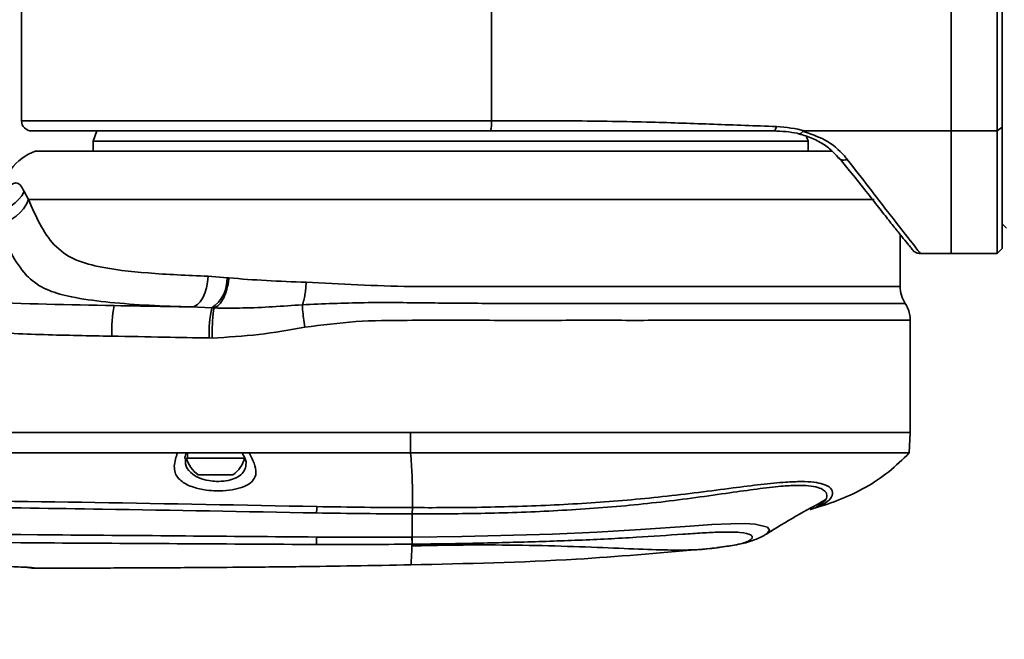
# Model space of a CAD drawing. Header units: millimetres. Extents: x -7686 to -856, y -458 to 6140.
# Tile 75 of 103: x -5520 to -5424, y 5258 to 5319. Entities that reach past the tile are written whole.
import ezdxf

# ---------------------------------------------------------------- set-up
doc = ezdxf.new("R2010")
doc.units = ezdxf.units.MM
doc.header["$LTSCALE"] = 5
doc.header["$PDSIZE"] = -1
doc.dimstyles.new('本体 安装', dxfattribs={"dimtxt": 24, "dimasz": 12, "dimexe": 7, "dimexo": 0.625, "dimtad": 1, "dimtoh": 1, "dimtxsty": 'Standard', "dimcen": 2.5, "dimclrd": 1, "dimclre": 1, "dimclrt": 4, "dimadec": 0, "dimazin": 0, "dimtfac": 1, "dimtmove": 0, "dimatfit": 3, "dimfxl": 1, "dimarcsym": 0})

# ---------------------------------------------------------------- blocks, each defined once
blk = doc.blocks.new('*D91')
at = {"color": 1, "linetype": 'Continuous', "lineweight": -2, "transparency": 16777216}
blk.add_arc((-5967.737, 5338.239), 326.521, 192.1058, 357.8942, dxfattribs=at)
at = {"color": 1, "linetype": 'Continuous', "transparency": 16777216}
for points in [[(-5643.436, 5326.278), (-5639.437, 5326.205), (-5641.216, 5338.239)], [(-6288.96, 5269.379), (-6285.034, 5270.146), (-6289.298, 5281.54)]]:
    blk.add_solid(points, dxfattribs=at)
at = {"layer": 'Defpoints', "color": 0, "linetype": 'Continuous', "transparency": 16777216}
for p in [(-6220.21, 5338.239), (-5967.737, 5338.239), (-5340.734, 5338.239), (-6875.73, 5178.136), (-6097.066, 5038.422)]:
    blk.add_point(p, dxfattribs=at)
at = {"color": 4, "linetype": 'Continuous', "lineweight": 20, "transparency": 16777216, "insert": (-5940.379, 5025.538), "char_height": 24, "attachment_point": 5, "rotation": 5}
blk.add_mtext('170°', dxfattribs=at)

msp = doc.modelspace()

# ---------------------------------------------------------------- linework, layer by layer
at = {"linetype": 'Continuous', "lineweight": 35}
for p, q in [((-5424.237, 5307.739), (-5424.237, 5366.739)), ((-5423.737, 5366.404), (-5423.737, 5308.098)), ((-5519.737, 5320.739), (-5519.737, 5308.739)), ((-5473.737, 5320.739), (-5473.737, 5308.739)), ((-5519.737, 5308.739), (-5473.737, 5308.739)), ((-5473.833, 5307.739), (-5518.737, 5307.739)), ((-5512.373, 5307.739), (-5512.737, 5306.739)), ((-5443.066, 5307.739), (-5441.159, 5307.739)), ((-5424.237, 5307.739), (-5428.737, 5307.739)), ((-5423.737, 5308.098), (-5424.237, 5307.739)), ((-5424.237, 5295.739), (-5424.237, 5307.739)), ((-5423.737, 5308.098), (-5423.737, 5296.239)), ((-5512.737, 5306.739), (-5512.737, 5305.779)), ((-5442.737, 5306.739), (-5512.737, 5306.739)), ((-5442.737, 5306.739), (-5442.906, 5307.204)), ((-5442.737, 5305.779), (-5442.737, 5306.739)), ((-5440.338, 5305.779), (-5518.315, 5305.779)), ((-5519.476, 5301.818), (-5519.048, 5301.035)), ((-5436.282, 5301.035), (-5519.048, 5301.035)), ((-5423.737, 5298.639), (-5423.337, 5298.239)), ((-5433.737, 5292.527), (-5433.737, 5297.619)), ((-5424.237, 5295.739), (-5423.737, 5296.239)), ((-5428.737, 5295.739), (-5431.737, 5295.739)), ((-5428.737, 5295.739), (-5424.237, 5295.739)), ((-5501.475, 5293.522), (-5499.611, 5293.379)), ((-5499.611, 5293.379), (-5499.445, 5293.36)), ((-5501.111, 5290.432), (-5503.146, 5290.522)), ((-5500.874, 5290.419), (-5501.111, 5290.432)), ((-5432.739, 5278.239), (-5432.739, 5289.212)), ((-5501.079, 5287.48), (-5501.375, 5287.484)), ((-5481.661, 5278.239), (-5481.651, 5276.239)), ((-5432.843, 5276.237), (-5432.738, 5278.242)), ((-5502.461, 5276.239), (-5504.462, 5276.239)), ((-5503.589, 5275.739), (-5497.889, 5275.739)), ((-5503.489, 5276.239), (-5503.489, 5275.739)), ((-5502.574, 5276.239), (-5503.489, 5276.239)), ((-5502.461, 5276.239), (-5499.464, 5276.239)), ((-5497.989, 5276.239), (-5501.873, 5276.239)), ((-5499.464, 5276.239), (-5497.466, 5276.239)), ((-5502.438, 5274.089), (-5499.039, 5274.089)), ((-5481.499, 5270.272), (-5481.476, 5270.884)), ((-5481.484, 5270.272), (-5481.459, 5270.884)), ((-5481.459, 5270.884), (-5481.476, 5270.884)), ((-5481.501, 5268.005), (-5481.484, 5270.272)), ((-5481.499, 5270.272), (-5481.484, 5270.272)), ((-5481.501, 5268.005), (-5481.516, 5268.005)), ((-5481.511, 5267.309), (-5481.516, 5268.005)), ((-5481.493, 5267.309), (-5481.501, 5268.005)), ((-5481.517, 5267.134), (-5481.511, 5267.309)), ((-5481.511, 5267.309), (-5481.493, 5267.309)), ((-5451.254, 5267.019), (-5450.692, 5267.103)), ((-5452.613, 5266.85), (-5451.687, 5266.96)), ((-5518.731, 5264.955), (-5519.271, 5265.046)), ((-5518.912, 5265.006), (-5518.497, 5264.977))]:
    msp.add_line(p, q, dxfattribs=at)
at = {"linetype": 'Continuous', "lineweight": 35, "flags": 128}
for points in [[(-5501.475, 5293.522), (-5501.517, 5292.937), (-5501.619, 5292.375), (-5501.778, 5291.857), (-5501.987, 5291.403), (-5502.239, 5291.03), (-5502.523, 5290.752), (-5502.83, 5290.581), (-5503.146, 5290.522)], [(-5446.714, 5268.409), (-5446.509, 5268.667), (-5446.723, 5268.989), (-5447.925, 5269.267), (-5448.957, 5269.319), (-5450.29, 5269.307), (-5452.157, 5269.221), (-5454.288, 5269.08), (-5459.149, 5268.731), (-5463.435, 5268.477), (-5467.777, 5268.283), (-5476.625, 5268.055), (-5481.501, 5268.005), (-5481.501, 5268.005), (-5481.501, 5268.005)]]:
    msp.add_lwpolyline(points, dxfattribs=at)
at = {"linetype": 'Continuous', "lineweight": 35}
for centre, radius, start, end in [((-5518.737, 5308.739), 1, 180, 270), ((-5476.434, 5308.492), 2.708, 343.87006, 5.24927), ((-5516.737, 5301.035), 5, 108.38919, 180), ((-5522.52, 5303.312), 3.391, 269.60942, 333.85032), ((-5522.406, 5302.27), 3.578, 274.55411, 339.79521), ((-5502.986, 5293.241), 3.377, 303.70976, 2.34332), ((-5496.52, 5288.08), 14.39, 169.69252, 181.66907), ((-5488.268, 5287.797), 13.111, 168.40731, 181.36757), ((-5500.739, 5276.501), 2.95, 194.96102, 234.8337), ((-5500.739, 5276.501), 2.95, 305.1663, 345.03898), ((-5455.223, 5269.16), 35.653, 177.061, 178.06175), ((-5456.756, 5268.308), 34.109, 180.50167, 181.73059)]:
    msp.add_arc(centre, radius, start, end, dxfattribs=at)
for points in [[(-5428.737, 5366.739), (-5428.737, 5365.35), (-5428.737, 5362.57), (-5428.737, 5357.879), (-5428.737, 5352.9), (-5428.737, 5347.672), (-5428.737, 5342.292), (-5428.737, 5336.846), (-5428.737, 5331.422), (-5428.737, 5326.11), (-5428.737, 5320.994), (-5428.737, 5316.17), (-5428.737, 5311.671), (-5428.737, 5309.05), (-5428.737, 5307.739)], [(-5445.84, 5308.175), (-5445.856, 5308.111), (-5445.89, 5307.984), (-5445.957, 5307.847), (-5446.032, 5307.756), (-5446.085, 5307.745), (-5446.111, 5307.739)], [(-5428.737, 5307.739), (-5428.737, 5306.817), (-5428.737, 5304.971), (-5428.737, 5302.587), (-5428.737, 5300.512), (-5428.737, 5298.793), (-5428.737, 5297.436), (-5428.737, 5296.465), (-5428.737, 5295.853), (-5428.737, 5295.777), (-5428.737, 5295.739)], [(-5492.248, 5290.737), (-5492.198, 5290.886), (-5492.098, 5291.183), (-5491.986, 5291.73), (-5491.906, 5292.32), (-5491.887, 5292.733), (-5491.878, 5292.939)], [(-5433.238, 5290.87), (-5433.382, 5291.128), (-5433.671, 5291.643), (-5433.715, 5292.232), (-5433.737, 5292.527)], [(-5432.739, 5278.239), (-5432.785, 5278.239), (-5432.878, 5278.239), (-5433.629, 5278.239), (-5434.817, 5278.239), (-5436.476, 5278.239), (-5438.575, 5278.239), (-5441.095, 5278.239), (-5444.008, 5278.239), (-5447.283, 5278.239), (-5450.884, 5278.239), (-5454.774, 5278.239), (-5458.91, 5278.239), (-5463.248, 5278.239), (-5467.742, 5278.239), (-5472.342, 5278.239), (-5477.003, 5278.239), (-5480.108, 5278.239), (-5481.661, 5278.239)], [(-5481.651, 5276.239), (-5480.102, 5276.239), (-5477.005, 5276.239), (-5472.354, 5276.239), (-5467.765, 5276.239), (-5463.282, 5276.239), (-5458.954, 5276.239), (-5454.827, 5276.239), (-5450.947, 5276.239), (-5447.353, 5276.239), (-5444.086, 5276.239), (-5441.18, 5276.239), (-5438.666, 5276.239), (-5436.572, 5276.239), (-5434.917, 5276.239), (-5433.731, 5276.239), (-5432.983, 5276.239), (-5432.89, 5276.239), (-5432.843, 5276.239)]]:
    msp.add_open_spline(points, degree=3, dxfattribs=at)
for points, knots in [([(-5510.904, 5287.661), (-5513.116, 5287.702), (-5517.539, 5287.784), (-5524.028, 5288.067), (-5530.354, 5288.668), (-5536.47, 5289.721), (-5542.174, 5291.325), (-5547.468, 5293.559), (-5552.211, 5296.495), (-5556.464, 5300.265), (-5559.935, 5304.757), (-5562.729, 5309.901), (-5564.806, 5315.585), (-5566.222, 5321.66), (-5567.006, 5327.504), (-5567.319, 5333.04), (-5567.333, 5336.506), (-5567.34, 5338.239)], [0, 0, 0, 0, 0.074763, 0.149509, 0.219283, 0.289112, 0.358681, 0.418742, 0.48241, 0.546031, 0.60947, 0.67298, 0.742825, 0.813006, 0.883071, 0.941521, 1, 1, 1, 1]), ([(-5564.981, 5338.239), (-5564.928, 5334.848), (-5564.844, 5329.467), (-5563.879, 5322.151), (-5562.552, 5316.331), (-5560.582, 5310.936), (-5557.932, 5306.117), (-5554.673, 5301.976), (-5550.68, 5298.55), (-5546.232, 5295.914), (-5541.21, 5293.911), (-5535.742, 5292.475), (-5529.841, 5291.545), (-5521.478, 5290.83), (-5515.083, 5290.727), (-5510.678, 5290.655)], [0, 0, 0, 0, 0.11945, 0.189517, 0.259687, 0.329486, 0.391207, 0.452848, 0.51421, 0.575632, 0.634373, 0.704337, 0.774553, 0.844721, 1, 1, 1, 1]), ([(-5473.737, 5308.739), (-5473.737, 5308.739), (-5472.406, 5308.739), (-5469.753, 5308.739), (-5464.47, 5308.722), (-5458.491, 5308.643), (-5452.03, 5308.39), (-5447.903, 5308.247), (-5445.84, 5308.175)], [0, 0, 0, 0, 0.000002, 0.1350293, 0.2700928, 0.5472172, 0.7736514, 1, 1, 1, 1]), ([(-5446.111, 5307.739), (-5448.198, 5307.739), (-5452.376, 5307.739), (-5458.771, 5307.739), (-5464.65, 5307.739), (-5469.826, 5307.739), (-5472.497, 5307.739), (-5473.833, 5307.739)], [0, 0, 0, 0, 0.228936, 0.458469, 0.72613, 0.863086, 1, 1, 1, 1]), ([(-5443.782, 5307.524), (-5444.539, 5307.632), (-5445.296, 5307.739), (-5446.111, 5307.739), (-5446.111, 5307.739)], [0, 0, 0, 0, 0.9999784, 1, 1, 1, 1]), ([(-5445.84, 5308.175), (-5444.887, 5308.091), (-5443.934, 5308.007), (-5443.066, 5307.739), (-5443.066, 5307.739)], [0, 0, 0, 0, 0.99998, 1, 1, 1, 1]), ([(-5443.263, 5307.7), (-5443.318, 5307.635), (-5443.426, 5307.503), (-5443.594, 5307.43), (-5443.706, 5307.456), (-5443.763, 5307.504), (-5443.778, 5307.52), (-5443.782, 5307.524)], [0, 0, 0, 0, 0.295575, 0.591147, 0.886768, 0.971385, 1, 1, 1, 1]), ([(-5443.066, 5307.739), (-5443.087, 5307.739), (-5443.124, 5307.739), (-5443.178, 5307.734), (-5443.217, 5307.727), (-5443.244, 5307.717), (-5443.257, 5307.709), (-5443.262, 5307.703), (-5443.263, 5307.7)], [0, 0, 0, 0, 0.3189301, 0.5409305, 0.7762985, 0.8705864, 0.9500686, 1, 1, 1, 1]), ([(-5443.263, 5307.7), (-5442.516, 5307.454), (-5440.861, 5306.907), (-5439.569, 5305.766), (-5439.001, 5305.069), (-5438.907, 5304.953)], [0, 0, 0, 0, 0.40717, 0.901988, 1, 1, 1, 1]), ([(-5428.737, 5307.739), (-5430.65, 5307.739), (-5434.47, 5307.739), (-5438.626, 5307.739), (-5440.83, 5307.739), (-5441.159, 5307.739)], [0, 0, 0, 0, 0.460521, 0.919474, 1, 1, 1, 1]), ([(-5443.667, 5307.45), (-5443.656, 5307.448), (-5443.171, 5307.351), (-5442.261, 5307.023), (-5441.099, 5306.396), (-5440.283, 5305.726), (-5439.9, 5305.263), (-5439.754, 5305.086)], [0, 0, 0, 0, 0.006134, 0.274486, 0.555747, 0.830093, 1, 1, 1, 1]), ([(-5439.758, 5305.128), (-5439.397, 5304.695), (-5438.486, 5303.605), (-5437.229, 5302.03), (-5435.981, 5300.449), (-5434.954, 5299.138), (-5434.086, 5298.049), (-5433.395, 5297.195), (-5432.888, 5296.569), (-5432.576, 5296.186), (-5432.524, 5296.121), (-5432.498, 5296.089)], [0, 0, 0, 0, 0.084062, 0.212059, 0.332354, 0.44735, 0.555249, 0.66794, 0.77996, 0.890392, 1, 1, 1, 1]), ([(-5439.736, 5305.101), (-5439.719, 5305.078), (-5439.666, 5305.009), (-5439.53, 5304.936), (-5439.341, 5304.888), (-5439.128, 5304.889), (-5438.981, 5304.932), (-5438.907, 5304.953)], [0, 0, 0, 0, 0.106007, 0.329505, 0.553003, 0.776502, 1, 1, 1, 1]), ([(-5438.907, 5304.953), (-5438.182, 5304.021), (-5436.725, 5302.145), (-5434.878, 5299.744), (-5433.24, 5297.64), (-5432.264, 5296.403), (-5431.805, 5295.824), (-5431.76, 5295.768), (-5431.737, 5295.739)], [0, 0, 0, 0, 0.178565, 0.35907, 0.541539, 0.766166, 0.883086, 1, 1, 1, 1]), ([(-5521.382, 5301.035), (-5521.326, 5301.294), (-5521.186, 5301.954), (-5520.75, 5302.499), (-5520.274, 5302.715), (-5519.854, 5302.549), (-5519.599, 5302.056), (-5519.476, 5301.818)], [0, 0, 0, 0, 0.136136, 0.346417, 0.568897, 0.791288, 1, 1, 1, 1]), ([(-5519.048, 5301.035), (-5518.701, 5300.221), (-5518.001, 5298.584), (-5516.576, 5296.447), (-5514.655, 5295.096), (-5511.696, 5294.288), (-5507.459, 5293.784), (-5503.49, 5293.61), (-5501.475, 5293.522)], [0, 0, 0, 0, 0.124506, 0.250601, 0.382117, 0.519285, 0.756016, 1, 1, 1, 1]), ([(-5503.146, 5290.522), (-5503.307, 5290.527), (-5504.889, 5290.57), (-5507.784, 5290.687), (-5511.556, 5290.986), (-5514.684, 5291.424), (-5517.126, 5292.063), (-5518.595, 5292.938), (-5519.849, 5294.247), (-5520.958, 5296.041), (-5521.734, 5297.815), (-5522.122, 5298.704)], [0, 0, 0, 0, 0.016936, 0.166503, 0.316432, 0.465743, 0.583504, 0.700989, 0.747983, 0.873734, 1, 1, 1, 1]), ([(-5432.487, 5296.096), (-5432.473, 5296.075), (-5432.39, 5295.942), (-5432.124, 5295.789), (-5431.866, 5295.756), (-5431.737, 5295.739)], [0, 0, 0, 0, 0.089784, 0.544892, 1, 1, 1, 1]), ([(-5499.445, 5293.36), (-5499.447, 5293.332), (-5499.476, 5292.961), (-5499.6, 5292.252), (-5499.929, 5291.374), (-5500.368, 5290.703), (-5500.703, 5290.515), (-5500.87, 5290.421)], [0, 0, 0, 0, 0.019803, 0.270036, 0.513361, 0.756681, 1, 1, 1, 1]), ([(-5499.445, 5293.36), (-5498.231, 5293.266), (-5495.791, 5293.077), (-5493.186, 5292.985), (-5491.878, 5292.939)], [0, 0, 0, 0, 0.497599, 1, 1, 1, 1]), ([(-5491.878, 5292.939), (-5490.201, 5292.857), (-5486.849, 5292.692), (-5483.233, 5292.526), (-5478.891, 5292.531), (-5473.783, 5292.527), (-5466.447, 5292.528), (-5459.435, 5292.528), (-5452.933, 5292.528), (-5447.149, 5292.527), (-5442.218, 5292.527), (-5438.309, 5292.527), (-5435.621, 5292.527), (-5434.03, 5292.527), (-5433.835, 5292.527), (-5433.737, 5292.527)], [0, 0, 0, 0, 0.062964, 0.125905, 0.130841, 0.219697, 0.308553, 0.397409, 0.486265, 0.575121, 0.663977, 0.752833, 0.841689, 0.920844, 1, 1, 1, 1]), ([(-5510.678, 5290.655), (-5508.945, 5290.625), (-5506.433, 5290.582), (-5503.924, 5290.537), (-5503.146, 5290.522)], [0, 0, 0, 0, 0.690058, 1, 1, 1, 1]), ([(-5500.874, 5290.419), (-5500.886, 5290.38), (-5500.927, 5290.259), (-5500.99, 5289.825), (-5501.047, 5289.048), (-5501.073, 5288.246), (-5501.079, 5287.711), (-5501.079, 5287.51), (-5501.079, 5287.48)], [0, 0, 0, 0, 0.113674, 0.360043, 0.606416, 0.852797, 0.97781, 1, 1, 1, 1]), ([(-5500.87, 5290.421), (-5500.872, 5290.42), (-5500.873, 5290.42), (-5500.873, 5290.419), (-5500.874, 5290.419)], [0, 0, 0, 0, 0.769856, 1, 1, 1, 1]), ([(-5492.248, 5290.737), (-5494.189, 5290.595), (-5497.076, 5290.385), (-5499.934, 5290.412), (-5500.87, 5290.421)], [0, 0, 0, 0, 0.672372, 1, 1, 1, 1]), ([(-5433.238, 5290.87), (-5433.317, 5290.87), (-5433.495, 5290.87), (-5435.097, 5290.87), (-5437.92, 5290.87), (-5441.918, 5290.87), (-5446.905, 5290.87), (-5452.789, 5290.87), (-5459.365, 5290.869), (-5466.473, 5290.874), (-5473.45, 5290.855), (-5480.077, 5290.915), (-5486.218, 5290.993), (-5490.239, 5290.822), (-5492.248, 5290.737)], [0, 0, 0, 0, 0.071182, 0.159925, 0.248668, 0.337402, 0.426135, 0.514892, 0.603649, 0.692384, 0.781118, 0.853877, 0.927001, 1, 1, 1, 1]), ([(-5492.248, 5290.737), (-5492.24, 5290.579), (-5492.22, 5290.204), (-5492.138, 5289.444), (-5492.044, 5288.838), (-5491.997, 5288.534)], [0, 0, 0, 0, 0.266034, 0.633023, 1, 1, 1, 1]), ([(-5433.238, 5290.87), (-5433.154, 5290.728), (-5432.963, 5290.405), (-5432.778, 5289.842), (-5432.752, 5289.422), (-5432.739, 5289.212)], [0, 0, 0, 0, 0.282138, 0.641069, 1, 1, 1, 1]), ([(-5432.739, 5289.212), (-5432.739, 5289.212), (-5432.739, 5289.212), (-5433.118, 5289.212), (-5434.808, 5289.212), (-5437.714, 5289.212), (-5441.801, 5289.212), (-5446.927, 5289.212), (-5452.911, 5289.212), (-5459.62, 5289.211), (-5466.838, 5289.212), (-5474.375, 5289.209), (-5481.153, 5289.222), (-5487.015, 5289.185), (-5490.337, 5288.751), (-5491.997, 5288.534)], [0, 0, 0, 0, 0.000001, 0.083248, 0.166496, 0.255771, 0.345045, 0.434239, 0.523433, 0.612798, 0.702164, 0.791534, 0.880907, 0.940489, 1, 1, 1, 1]), ([(-5491.997, 5288.534), (-5493.496, 5288.269), (-5496.499, 5287.737), (-5499.55, 5287.566), (-5501.079, 5287.48)], [0, 0, 0, 0, 0.498932, 1, 1, 1, 1]), ([(-5501.375, 5287.484), (-5502.832, 5287.511), (-5506.006, 5287.571), (-5509.185, 5287.63), (-5510.904, 5287.661)], [0, 0, 0, 0, 0.459079, 1, 1, 1, 1]), ([(-5481.661, 5278.239), (-5482.186, 5278.239), (-5483.305, 5278.239), (-5485.115, 5278.239), (-5487.186, 5278.239), (-5489.511, 5278.239), (-5493.112, 5278.239), (-5498.219, 5278.239), (-5505.137, 5278.239), (-5513.078, 5278.239), (-5522.057, 5278.239), (-5531.932, 5278.239), (-5542.529, 5278.239), (-5553.623, 5278.239), (-5565.702, 5278.239), (-5578.683, 5278.239), (-5592.263, 5278.239), (-5605.501, 5278.239), (-5618.209, 5278.239), (-5629.442, 5278.239), (-5639.432, 5278.239), (-5648.067, 5278.239), (-5656.478, 5278.239), (-5664.67, 5278.239), (-5670.137, 5278.239), (-5672.871, 5278.239)], [0, 0, 0, 0, 0.008257, 0.017605, 0.028537, 0.040946, 0.054276, 0.085301, 0.121319, 0.162944, 0.209844, 0.262011, 0.317559, 0.375704, 0.435651, 0.506638, 0.578995, 0.648443, 0.714269, 0.778489, 0.824931, 0.871322, 0.914261, 0.957114, 1, 1, 1, 1]), ([(-5481.661, 5278.239), (-5484.621, 5278.239), (-5490.54, 5278.239), (-5499.401, 5278.239), (-5508.317, 5278.239), (-5517.223, 5278.239), (-5526.171, 5278.239), (-5536.805, 5278.239), (-5549.145, 5278.239), (-5563.222, 5278.239), (-5577.892, 5278.239), (-5593.229, 5278.239), (-5609.167, 5278.239), (-5625.118, 5278.239), (-5641.066, 5278.239), (-5656.964, 5278.239), (-5667.587, 5278.239), (-5672.871, 5278.239)], [0, 0, 0, 0, 0.046689, 0.093325, 0.139499, 0.186628, 0.232942, 0.279647, 0.353106, 0.426068, 0.499998, 0.582822, 0.66639, 0.749999, 0.833333, 0.91709, 1, 1, 1, 1]), ([(-5432.739, 5278.239), (-5432.785, 5278.239), (-5432.878, 5278.239), (-5433.629, 5278.239), (-5434.818, 5278.239), (-5436.476, 5278.239), (-5438.575, 5278.239), (-5441.095, 5278.239), (-5444.008, 5278.239), (-5447.282, 5278.239), (-5450.884, 5278.239), (-5454.774, 5278.239), (-5458.91, 5278.239), (-5463.248, 5278.239), (-5467.742, 5278.239), (-5472.342, 5278.239), (-5477.003, 5278.239), (-5480.108, 5278.239), (-5481.661, 5278.239)], [0, 0, 0, 0, 0.0625, 0.125, 0.1875, 0.25, 0.3125, 0.375, 0.4375, 0.5, 0.5625, 0.625, 0.6875, 0.75, 0.8125, 0.875, 0.9375, 1, 1, 1, 1]), ([(-5577.148, 5276.239), (-5573.099, 5276.239), (-5564.968, 5276.239), (-5552.875, 5276.239), (-5541.079, 5276.239), (-5529.896, 5276.239), (-5519.557, 5276.239), (-5511.173, 5276.239), (-5506.261, 5276.239), (-5504.462, 5276.239)], [0, 0, 0, 0, 0.167143, 0.335583, 0.498887, 0.653711, 0.796876, 0.925595, 1, 1, 1, 1]), ([(-5504.462, 5276.239), (-5504.462, 5276.239), (-5504.543, 5276.027), (-5504.786, 5275.331), (-5504.847, 5274.345), (-5504.176, 5273.435), (-5503.035, 5272.869), (-5501.79, 5272.599), (-5500.56, 5272.509), (-5499.385, 5272.566), (-5498.274, 5272.794), (-5497.408, 5273.185), (-5496.864, 5273.749), (-5496.718, 5274.514), (-5496.989, 5275.359), (-5497.322, 5275.979), (-5497.466, 5276.239), (-5497.466, 5276.239)], [0, 0, 0, 0, 0.0000032, 0.0500061, 0.1716123, 0.2742943, 0.3605239, 0.4353462, 0.4880499, 0.5543624, 0.620905, 0.689567, 0.7635551, 0.8455328, 0.9387495, 0.9999968, 1, 1, 1, 1]), ([(-5503.731, 5275.69), (-5503.733, 5275.7), (-5503.75, 5275.786), (-5503.724, 5275.985), (-5503.627, 5276.204), (-5503.616, 5276.229)], [0, 0, 0, 0, 0.109982, 0.900222, 1, 1, 1, 1]), ([(-5497.752, 5275.285), (-5497.768, 5275.062), (-5497.799, 5274.617), (-5498.214, 5274.095), (-5498.861, 5273.713), (-5499.698, 5273.489), (-5500.583, 5273.432), (-5501.508, 5273.52), (-5502.448, 5273.784), (-5503.285, 5274.34), (-5503.723, 5274.997), (-5503.691, 5275.514), (-5503.68, 5275.687)], [0, 0, 0, 0, 0.105445, 0.209408, 0.304797, 0.396283, 0.486873, 0.558865, 0.661707, 0.781857, 0.927203, 1, 1, 1, 1]), ([(-5498.146, 5276.223), (-5498.075, 5276.112), (-5497.884, 5275.814), (-5497.756, 5275.452), (-5497.749, 5275.335), (-5497.745, 5275.283)], [0, 0, 0, 0, 0.248225, 0.664269, 1, 1, 1, 1]), ([(-5497.466, 5276.239), (-5495.727, 5276.239), (-5492.554, 5276.239), (-5488.227, 5276.239), (-5484.7, 5276.239), (-5482.595, 5276.239), (-5481.651, 5276.239)], [0, 0, 0, 0, 0.329362, 0.601177, 0.821234, 1, 1, 1, 1]), ([(-5481.476, 5270.884), (-5481.471, 5271.284), (-5481.462, 5271.93), (-5481.476, 5273.029), (-5481.507, 5274.018), (-5481.555, 5275.025), (-5481.621, 5275.859), (-5481.651, 5276.239)], [0, 0, 0, 0, 0.328341, 0.530566, 0.711647, 0.868666, 1, 1, 1, 1]), ([(-5442.486, 5270.72), (-5442.371, 5270.753), (-5441.383, 5271.037), (-5439.546, 5271.658), (-5437.075, 5272.816), (-5434.798, 5274.338), (-5433.495, 5275.605), (-5432.843, 5276.239)], [0, 0, 0, 0, 0.031967, 0.274048, 0.516044, 0.757961, 1, 1, 1, 1]), ([(-5481.484, 5270.272), (-5481.484, 5270.272), (-5480.437, 5270.271), (-5477.018, 5270.278), (-5471.227, 5270.383), (-5464.135, 5270.744), (-5458.27, 5271.279), (-5453.698, 5271.868), (-5450.519, 5272.321), (-5447.706, 5272.725), (-5445.51, 5272.983), (-5443.845, 5273.076), (-5442.632, 5273.038), (-5441.752, 5272.874), (-5441.08, 5272.569), (-5440.815, 5272.104), (-5441.044, 5271.496), (-5441.627, 5271.134), (-5441.933, 5270.945)], [0, 0, 0, 0, 0.000001, 0.053421, 0.174512, 0.295601, 0.416192, 0.477512, 0.538742, 0.591813, 0.644774, 0.685052, 0.72533, 0.765915, 0.806534, 0.868781, 0.931134, 1, 1, 1, 1]), ([(-5442.493, 5270.718), (-5442.493, 5270.718), (-5442.038, 5270.847), (-5441.234, 5271.166), (-5440.48, 5271.757), (-5440.253, 5272.38), (-5440.547, 5272.869), (-5441.234, 5273.197), (-5442.132, 5273.387), (-5443.368, 5273.452), (-5445.066, 5273.391), (-5447.308, 5273.166), (-5450.181, 5272.798), (-5453.432, 5272.375), (-5458.062, 5271.819), (-5463.987, 5271.31), (-5471.135, 5270.972), (-5476.969, 5270.877), (-5480.41, 5270.882), (-5481.459, 5270.884)], [0, 0, 0, 0, 0.000001, 0.064077, 0.128097, 0.186564, 0.244942, 0.283506, 0.322041, 0.360672, 0.399303, 0.45001, 0.500804, 0.558587, 0.616449, 0.727648, 0.839359, 0.951061, 1, 1, 1, 1]), ([(-5490.828, 5270.988), (-5498.072, 5271.127), (-5519.271, 5271.536), (-5545.125, 5271.797), (-5568.107, 5271.699), (-5594.6, 5271.455), (-5629.366, 5270.601), (-5659.767, 5270.198), (-5672.699, 5270.027)], [0, 0, 0, 0, 0.119496, 0.349705, 0.42643, 0.49854, 0.786691, 1, 1, 1, 1]), ([(-5672.691, 5269.444), (-5672.691, 5269.444), (-5659.754, 5269.502), (-5629.352, 5270.043), (-5594.585, 5270.813), (-5563.321, 5271.104), (-5540.096, 5271.114), (-5514.255, 5270.8), (-5497.842, 5270.495), (-5490.855, 5270.365)], [0, 0, 0, 0, 0, 0.213425, 0.501583, 0.573682, 0.729196, 0.884711, 1, 1, 1, 1]), ([(-5481.476, 5270.884), (-5481.476, 5270.884), (-5483.036, 5270.888), (-5486.153, 5270.915), (-5489.27, 5270.963), (-5490.828, 5270.988)], [0, 0, 0, 0, 0.000006, 0.500151, 1, 1, 1, 1]), ([(-5446.791, 5268.338), (-5445.842, 5268.915), (-5443.927, 5270.081), (-5441.977, 5271.139), (-5440.993, 5271.673)], [0, 0, 0, 0, 0.495283, 1, 1, 1, 1]), ([(-5490.855, 5270.365), (-5489.296, 5270.341), (-5486.178, 5270.291), (-5483.059, 5270.279), (-5481.499, 5270.272)], [0, 0, 0, 0, 0.499778, 1, 1, 1, 1]), ([(-5442.525, 5270.709), (-5442.514, 5270.712), (-5442.503, 5270.715), (-5442.493, 5270.718), (-5442.493, 5270.718)], [0, 0, 0, 0, 0.999378, 1, 1, 1, 1]), ([(-5442.486, 5270.72), (-5442.486, 5270.72), (-5442.486, 5270.72), (-5442.486, 5270.72), (-5442.486, 5270.72), (-5442.486, 5270.72), (-5442.488, 5270.719), (-5442.49, 5270.719), (-5442.492, 5270.718), (-5442.492, 5270.718)], [0, 0, 0, 0, 0.000915, 0.002945, 0.011054, 0.043202, 0.171445, 0.68407, 1, 1, 1, 1]), ([(-5490.863, 5268.009), (-5499.416, 5268.081), (-5525.406, 5268.3), (-5555.756, 5268.495), (-5594.999, 5268.283), (-5628.998, 5267.691), (-5658.641, 5267.489), (-5670.838, 5267.406)], [0, 0, 0, 0, 0.142561, 0.433226, 0.505879, 0.796691, 1, 1, 1, 1]), ([(-5481.516, 5268.005), (-5483.037, 5268.003), (-5486.153, 5267.998), (-5489.269, 5268.005), (-5490.863, 5268.009)], [0, 0, 0, 0, 0.488295, 1, 1, 1, 1]), ([(-5481.493, 5267.309), (-5479.875, 5267.33), (-5476.342, 5267.375), (-5470.897, 5267.501), (-5465.174, 5267.688), (-5459.822, 5267.95), (-5455.766, 5268.233), (-5453.089, 5268.412), (-5451.061, 5268.515), (-5449.228, 5268.499), (-5448.303, 5268.26), (-5448.13, 5267.965), (-5448.461, 5267.613), (-5449.425, 5267.279), (-5450.707, 5267.095), (-5451.349, 5267.003)], [0, 0, 0, 0, 0.092695, 0.202342, 0.311988, 0.421266, 0.513048, 0.553644, 0.594141, 0.657038, 0.719938, 0.771432, 0.823059, 0.911455, 1, 1, 1, 1]), ([(-5450.692, 5267.103), (-5450.454, 5267.136), (-5449.782, 5267.231), (-5448.873, 5267.426), (-5447.888, 5267.766), (-5447.269, 5268.015), (-5446.957, 5268.227), (-5446.913, 5268.257)], [0, 0, 0, 0, 0.205328, 0.577261, 0.808021, 0.972769, 1, 1, 1, 1]), ([(-5446.923, 5268.27), (-5446.868, 5268.289), (-5446.747, 5268.331), (-5446.726, 5268.382), (-5446.714, 5268.409)], [0, 0, 0, 0, 0.460028, 1, 1, 1, 1]), ([(-5670.849, 5266.774), (-5658.648, 5266.836), (-5629.002, 5266.988), (-5595, 5267.521), (-5555.756, 5267.695), (-5525.401, 5267.474), (-5499.406, 5267.326), (-5490.849, 5267.278)], [0, 0, 0, 0, 0.203332, 0.494102, 0.566739, 0.85739, 1, 1, 1, 1]), ([(-5490.849, 5267.278), (-5489.255, 5267.278), (-5486.142, 5267.278), (-5483.029, 5267.295), (-5481.511, 5267.309), (-5481.511, 5267.309)], [0, 0, 0, 0, 0.51216, 0.999994, 1, 1, 1, 1]), ([(-5481.617, 5265.288), (-5481.617, 5265.288), (-5481.617, 5265.288), (-5481.606, 5265.483), (-5481.569, 5266.038), (-5481.535, 5266.762), (-5481.517, 5267.134)], [0, 0, 0, 0, 0.2296142, 0.469517, 0.7274695, 1, 1, 1, 1]), ([(-5481.517, 5267.134), (-5480.912, 5267.151), (-5479.7, 5267.184), (-5477.874, 5267.217), (-5474.842, 5267.246), (-5470.642, 5267.221), (-5465.599, 5267.086), (-5461.145, 5266.902), (-5457.499, 5266.751), (-5455.249, 5266.724), (-5453.962, 5266.753), (-5453.264, 5266.789), (-5452.788, 5266.829), (-5452.671, 5266.843), (-5452.613, 5266.849)], [0, 0, 0, 0, 0.042628, 0.08522, 0.127885, 0.25564, 0.383939, 0.513044, 0.640604, 0.765996, 0.825715, 0.88505, 0.942906, 1, 1, 1, 1]), ([(-5451.349, 5267.003), (-5451.46, 5266.989), (-5451.572, 5266.975), (-5451.687, 5266.96), (-5451.687, 5266.96)], [0, 0, 0, 0, 0.999946, 1, 1, 1, 1]), ([(-5481.617, 5265.288), (-5476.208, 5265.405), (-5466.816, 5265.609), (-5457.458, 5266.432), (-5453.49, 5266.78)], [0, 0, 0, 0, 0.5759428, 1, 1, 1, 1]), ([(-5452.361, 5266.879), (-5452.251, 5266.892), (-5452.098, 5266.91), (-5451.948, 5266.929), (-5451.905, 5266.934)], [0, 0, 0, 0, 0.712157, 1, 1, 1, 1]), ([(-5518.497, 5264.977), (-5518.491, 5264.987), (-5518.48, 5265.005), (-5519.315, 5265.059), (-5520.681, 5265.122), (-5522.474, 5265.178), (-5523.811, 5265.185), (-5524.467, 5265.188)], [0, 0, 0, 0, 0.201885, 0.40428, 0.606065, 0.806486, 1, 1, 1, 1]), ([(-5524.467, 5265.182), (-5524.449, 5265.182), (-5523.989, 5265.186), (-5523.075, 5265.175), (-5521.816, 5265.152), (-5520.694, 5265.115), (-5519.77, 5265.075), (-5519.191, 5265.043), (-5518.905, 5265.022), (-5518.902, 5265.021), (-5518.901, 5265.021)], [0, 0, 0, 0, 0.006711, 0.171461, 0.336707, 0.502737, 0.670247, 0.837723, 0.95375, 1, 1, 1, 1]), ([(-5518.731, 5264.955), (-5518.247, 5264.956), (-5517.251, 5264.959), (-5515.697, 5264.963), (-5513.965, 5264.968), (-5511.818, 5264.976), (-5509.151, 5264.986), (-5506.128, 5264.999), (-5502.527, 5265.019), (-5498.009, 5265.054), (-5492.745, 5265.103), (-5487.118, 5265.184), (-5483.486, 5265.253), (-5481.617, 5265.288)], [0, 0, 0, 0, 0.039122, 0.080491, 0.125613, 0.179068, 0.254036, 0.341216, 0.423401, 0.545153, 0.706348, 0.848945, 1, 1, 1, 1]), ([(-5518.731, 5264.955), (-5518.731, 5264.955), (-5518.73, 5264.958), (-5518.614, 5264.968), (-5518.497, 5264.977)], [0, 0, 0, 0, 0.0000136, 1, 1, 1, 1])]:
    msp.add_open_spline(points, degree=3, knots=knots, dxfattribs=at)

# ---------------------------------------------------------------- dimensions: what is measured, and where the dimension line sits
at = {"color": 1, "linetype": 'Continuous', "lineweight": 20}
dim = msp.add_angular_dim_2l(base=(-6097.066, 5038.422), line1=((-5340.734, 5338.239), (-6220.21, 5338.239)), line2=((-5967.737, 5338.239), (-6875.73, 5178.136)), dimstyle='本体 安装', dxfattribs=at)
dim.commit()
dim.dimension.update_dxf_attribs({"geometry": '*D91', "text_midpoint": (-5940.379, 5025.538)})

doc.saveas('drawing.dxf')
